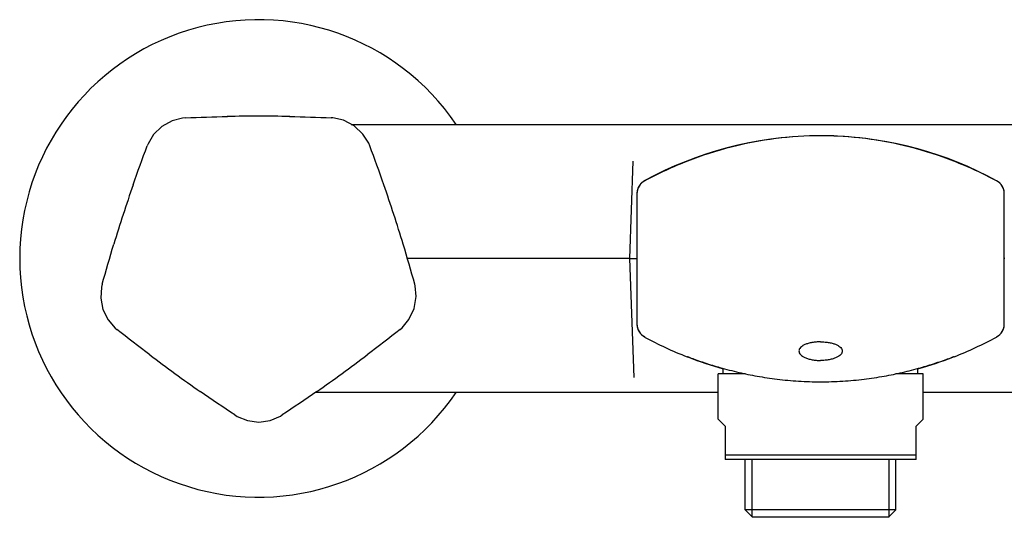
# Model space of a CAD drawing. Header units: millimetres. Extents: x -52 to 462, y -76 to 223.
# Tile 4 of 6: x -7 to 127, y 155 to 223. Entities that reach past the tile are written whole.
import ezdxf

# ---------------------------------------------------------------- set-up
doc = ezdxf.new("R2010")
doc.units = ezdxf.units.MM
doc.header["$LTSCALE"] = 23.1
doc.layers.get('0').update_dxf_attribs({"linetype": 'CONTINUOUS'})
doc.layers.add('ACHSEN', color=7, linetype='CONTINUOUS')
doc.layers.add('FLAECHEN', color=7, linetype='CONTINUOUS')

msp = doc.modelspace()

# ---------------------------------------------------------------- linework, layer by layer
at = {"color": 7, "linetype": 'CONTINUOUS'}
for p, q in [((76.05, 203.53), (75.59, 190.3)), ((77.63, 200.88), (77.65, 200.89)), ((77.63, 200.88), (77.65, 200.89)), ((77.65, 200.88), (77.63, 200.88)), ((125.55, 200.88), (125.52, 200.88)), ((125.53, 200.89), (125.55, 200.88)), ((125.53, 200.89), (125.55, 200.88)), ((76.59, 199.12), (76.59, 181.38)), ((126.59, 181.38), (126.59, 199.12)), ((75.59, 190.3), (76.16, 174.08)), ((75.59, 190.3), (76.59, 190.3)), ((76.03, 190.3), (76.26, 190.3)), ((76.52, 190.3), (76.59, 190.3)), ((126.66, 190.3), (126.59, 190.3)), ((77.65, 179.62), (77.63, 179.61)), ((77.65, 179.6), (77.63, 179.61)), ((77.65, 179.6), (77.63, 179.61)), ((125.55, 179.61), (125.52, 179.62)), ((125.55, 179.61), (125.53, 179.6)), ((125.55, 179.61), (125.53, 179.6)), ((83.44, 176.91), (83.43, 176.92)), ((83.44, 176.91), (83.43, 176.92)), ((83.44, 176.91), (83.44, 176.94)), ((83.6, 176.88), (83.6, 176.85)), ((119.58, 176.85), (119.58, 176.88)), ((119.74, 176.94), (119.74, 176.91)), ((119.75, 176.92), (119.74, 176.91)), ((119.75, 176.92), (119.74, 176.91)), ((83.6, 176.85), (83.62, 176.86)), ((119.58, 176.85), (119.56, 176.86)), ((87.64, 168.4), (87.64, 174.6)), ((115.54, 168.4), (115.54, 174.6)), ((88.59, 167.45), (87.64, 168.4)), ((115.54, 168.4), (114.59, 167.45)), ((88.59, 167.45), (88.59, 162.95)), ((114.59, 162.95), (114.59, 167.45)), ((114.59, 163.5), (88.59, 163.5)), ((114.59, 162.95), (88.59, 162.95)), ((91.34, 156.06), (91.34, 162.95)), ((111.84, 156.06), (111.84, 162.95)), ((111.84, 156.06), (91.34, 156.06)), ((91.34, 156.06), (92.34, 155.06)), ((111.84, 156.06), (110.84, 155.06)), ((92.27, 155.13), (110.9, 155.13)), ((110.84, 155.06), (92.34, 155.06))]:
    msp.add_line(p, q, dxfattribs=at)
at = {"color": 2, "linetype": 'CONTINUOUS'}
for p, q in [((92.27, 155.13), (92.27, 162.95)), ((110.9, 155.13), (110.9, 162.95))]:
    msp.add_line(p, q, dxfattribs=at)
at = {"color": 7, "linetype": 'CONTINUOUS'}
for points in [[(15.18, 209.45), (14.76, 209.41), (13.32, 209.05), (11.95, 208.28), (10.82, 207.19), (10.06, 205.92), (9.94, 205.64)], [(40.24, 205.64), (40.1, 205.97), (39.3, 207.23), (38.09, 208.34), (36.65, 209.11), (35.21, 209.43), (34.99, 209.45)], [(3.82, 186.8), (3.72, 186.39), (3.62, 184.9), (3.92, 183.36), (4.61, 181.95), (5.58, 180.83), (5.82, 180.63)], [(44.36, 180.63), (44.62, 180.85), (45.57, 181.99), (46.26, 183.48), (46.55, 185.1), (46.42, 186.57), (46.36, 186.79)], [(21.85, 168.99), (22.2, 168.77), (23.59, 168.22), (25.14, 168.03), (26.7, 168.24), (28.07, 168.82), (28.33, 168.99)]]:
    msp.add_lwpolyline(points, dxfattribs=at)
for centre, radius, start, end in [((25.09, -19.85), 229.51, 88.9408, 91.0593), ((101.6, 156.97), 50.03, 90.8605, 118.6029), ((101.59, 157.27), 49.73, 90.4128, 90.8551), ((101.59, 157.14), 49.86, 87.9281, 88.19), ((101.58, 156.96), 50.03, 61.3977, 87.9272), ((-200.03, 116.12), 256.4, 19.1678, 20.4331), ((224.95, 125.36), 229.51, 160.9408, 163.0593), ((-165.47, 128.38), 219.73, 16.8935, 19.1065), ((78.59, 199.11), 2, 117.8633, 180), ((78.59, 199.12), 2, 145.5994, 164.4904), ((78.59, 199.13), 2, 118.6036, 124.746), ((124.59, 199.11), 2, 360, 62.1367), ((124.59, 199.13), 2, 55.254, 61.3964), ((124.59, 199.12), 2, 15.5024, 34.4079), ((78.59, 199.12), 2, 172.6781, 179.9977), ((78.6, 199.12), 2.01, 164.9456, 171.9623), ((78.59, 199.12), 2, 171.9655, 172.6729), ((78.59, 199.12), 2, 164.5049, 164.9423), ((124.59, 199.12), 2, 15.0577, 15.4951), ((124.58, 199.12), 2.01, 8.0377, 15.0544), ((124.59, 199.12), 2, 7.3271, 8.0345), ((124.59, 199.12), 2, 0.0023, 7.3219), ((-204.15, 116.97), 260.06, 15.5758, 16.8233), ((78.59, 181.39), 2, 180, 242.1367), ((78.59, 181.38), 2, 180.0023, 187.3218), ((78.59, 181.38), 2, 187.327, 188.0346), ((78.6, 181.38), 2.01, 188.0379, 195.0544), ((124.59, 181.39), 2, 297.8633, 0), ((124.58, 181.38), 2.01, 344.9456, 351.9621), ((124.59, 181.38), 2, 352.6782, 359.9977), ((124.59, 181.38), 2, 351.9653, 352.673), ((78.59, 181.38), 2, 195.0577, 195.4951), ((78.59, 181.38), 2, 195.5024, 214.4079), ((78.59, 181.37), 2, 235.2544, 241.3964), ((101.68, 223.73), 50.25, 241.4219, 248.6985), ((101.5, 223.73), 50.25, 291.3015, 298.5781), ((124.59, 181.37), 2, 298.6036, 304.7456), ((124.59, 181.38), 2, 325.5994, 344.4904), ((124.59, 181.38), 2, 344.5049, 344.9423), ((148.61, 360.31), 229.51, 232.9408, 235.0593), ((-98.43, 360.31), 229.51, 304.9408, 307.0593), ((101.59, 223.5), 50, 248.9074, 254.6311), ((101.59, 223.5), 50, 285.3689, 291.0926)]:
    msp.add_arc(centre, radius, start, end, dxfattribs=at)
for points in [[(15.19, 209.44), (17.07, 209.52), (18.96, 209.59), (20.85, 209.62)], [(29.33, 209.62), (31.22, 209.59), (33.1, 209.52), (34.99, 209.44)], [(8.02, 200.31), (8.64, 202.09), (9.28, 203.86), (9.94, 205.63)], [(3.82, 186.8), (4.33, 188.62), (4.85, 190.43), (5.4, 192.24)], [(10.3, 177.16), (8.79, 178.3), (7.31, 179.46), (5.83, 180.63)], [(44.35, 180.63), (42.87, 179.46), (41.39, 178.3), (39.88, 177.16)], [(21.85, 168.99), (20.27, 170.04), (18.71, 171.09), (17.16, 172.17)], [(33.02, 172.17), (31.47, 171.09), (29.9, 170.04), (28.33, 168.99)]]:
    msp.add_open_spline(points, degree=3, dxfattribs=at)
for points, knots in [([(125.52, 200.88), (123.64, 201.87), (119.8, 203.64), (113.82, 205.57), (107.73, 206.74), (101.59, 207.13), (95.45, 206.74), (89.36, 205.57), (83.38, 203.64), (79.54, 201.87), (77.65, 200.88)], [0, 0, 0, 0, 0.128171, 0.253665, 0.377307, 0.5, 0.622693, 0.746335, 0.871829, 1, 1, 1, 1]), ([(77.29, 200.64), (77.29, 200.64), (77.29, 200.64), (77.29, 200.64), (77.28, 200.63), (77.28, 200.63), (77.27, 200.62), (77.26, 200.61), (77.24, 200.6), (77.22, 200.58), (77.2, 200.56), (77.17, 200.53), (77.12, 200.48), (77.06, 200.41), (77, 200.33), (76.96, 200.28), (76.94, 200.25)], [0, 0, 0, 0, 0.001189, 0.004715, 0.010561, 0.018707, 0.041828, 0.073931, 0.114781, 0.163953, 0.220997, 0.285476, 0.434597, 0.606586, 0.796677, 1, 1, 1, 1]), ([(126.24, 200.25), (126.22, 200.28), (126.18, 200.33), (126.12, 200.41), (126.06, 200.48), (126, 200.53), (125.96, 200.57), (125.94, 200.6), (125.92, 200.61), (125.91, 200.62), (125.9, 200.63), (125.89, 200.64), (125.89, 200.64), (125.89, 200.64)], [0, 0, 0, 0, 0.203335, 0.39349, 0.565523, 0.714656, 0.836159, 0.885278, 0.926095, 0.958199, 0.981306, 0.995282, 1, 1, 1, 1]), ([(76.94, 180.25), (76.96, 180.22), (77, 180.16), (77.06, 180.09), (77.12, 180.02), (77.18, 179.96), (77.22, 179.93), (77.24, 179.9), (77.26, 179.89), (77.27, 179.87), (77.28, 179.87), (77.29, 179.86), (77.29, 179.86), (77.29, 179.86)], [0, 0, 0, 0, 0.203332, 0.393492, 0.565531, 0.714669, 0.836177, 0.885289, 0.926101, 0.958207, 0.981311, 0.995282, 1, 1, 1, 1]), ([(125.89, 179.86), (125.89, 179.86), (125.89, 179.86), (125.89, 179.86), (125.89, 179.86), (125.9, 179.87), (125.91, 179.87), (125.92, 179.89), (125.94, 179.9), (125.95, 179.92), (125.98, 179.94), (126.01, 179.97), (126.06, 180.02), (126.12, 180.09), (126.18, 180.16), (126.22, 180.22), (126.24, 180.25)], [0, 0, 0, 0, 0.001187, 0.004713, 0.010559, 0.018706, 0.041828, 0.073928, 0.114777, 0.16395, 0.220996, 0.285474, 0.434594, 0.606583, 0.796673, 1, 1, 1, 1]), ([(101.59, 178.95), (101.39, 178.95), (101, 178.93), (100.43, 178.86), (99.92, 178.74), (99.48, 178.59), (99.12, 178.4), (98.85, 178.19), (98.68, 177.95), (98.64, 177.78), (98.64, 177.7)], [0, 0, 0, 0, 0.174775, 0.342334, 0.496668, 0.633505, 0.750646, 0.848179, 0.929051, 1, 1, 1, 1]), ([(101.59, 178.95), (101.79, 178.95), (102.18, 178.93), (102.75, 178.86), (103.26, 178.74), (103.7, 178.59), (104.06, 178.4), (104.33, 178.19), (104.5, 177.95), (104.54, 177.78), (104.54, 177.7)], [0, 0, 0, 0, 0.174689, 0.342255, 0.496621, 0.633488, 0.750647, 0.848189, 0.92906, 1, 1, 1, 1]), ([(83.44, 176.94), (83.44, 176.94), (83.44, 176.94), (83.45, 176.94), (83.46, 176.93), (83.48, 176.93), (83.5, 176.92), (83.54, 176.91), (83.57, 176.9), (83.59, 176.89)], [0, 0, 0, 0, 0.01496, 0.06132, 0.139197, 0.248571, 0.389405, 0.561656, 1, 1, 1, 1]), ([(83.59, 176.89), (83.85, 176.79), (84.6, 176.51), (86.03, 176.01), (88.05, 175.39), (89.59, 174.99), (90.45, 174.79)], [0, 0, 0, 0, 0.119121, 0.333842, 0.631941, 1, 1, 1, 1]), ([(98.64, 177.7), (98.64, 177.62), (98.68, 177.44), (98.85, 177.2), (99.12, 176.98), (99.47, 176.79), (99.92, 176.63), (100.43, 176.5), (101, 176.42), (101.39, 176.41), (101.59, 176.41)], [0, 0, 0, 0, 0.071004, 0.152323, 0.250313, 0.367675, 0.504462, 0.658523, 0.825719, 1, 1, 1, 1]), ([(104.54, 177.7), (104.54, 177.62), (104.5, 177.44), (104.33, 177.2), (104.06, 176.98), (103.7, 176.79), (103.26, 176.63), (102.75, 176.5), (102.18, 176.42), (101.79, 176.41), (101.59, 176.41)], [0, 0, 0, 0, 0.070969, 0.152258, 0.250223, 0.367564, 0.50435, 0.658441, 0.825688, 1, 1, 1, 1]), ([(119.51, 176.86), (119.53, 176.86), (119.56, 176.88), (119.61, 176.89), (119.65, 176.91), (119.68, 176.92), (119.7, 176.93), (119.72, 176.94), (119.73, 176.94), (119.74, 176.94), (119.74, 176.94), (119.74, 176.94), (119.74, 176.94)], [0, 0, 0, 0, 0.234338, 0.43768, 0.609882, 0.7508, 0.860304, 0.938336, 0.965538, 0.984861, 0.996314, 1, 1, 1, 1]), ([(112.73, 174.79), (113.56, 174.98), (115.06, 175.37), (117.03, 175.98), (118.46, 176.47), (119.23, 176.75), (119.51, 176.86)], [0, 0, 0, 0, 0.359375, 0.653752, 0.871032, 1, 1, 1, 1]), ([(90.45, 174.79), (91.27, 174.6), (93.01, 174.25), (95.72, 173.84), (98.61, 173.57), (101.59, 173.47), (104.57, 173.57), (107.46, 173.84), (110.17, 174.25), (111.91, 174.6), (112.73, 174.79)], [0, 0, 0, 0, 0.11306, 0.236155, 0.366264, 0.5, 0.633736, 0.763845, 0.88694, 1, 1, 1, 1])]:
    msp.add_open_spline(points, degree=3, knots=knots, dxfattribs=at)
at = {"layer": 'ACHSEN', "color": 7, "linetype": 'CONTINUOUS'}
for p, q in [((91.33, 174.6), (87.64, 174.6)), ((88.34, 174.6), (88.34, 175.33)), ((115.54, 174.6), (111.85, 174.6)), ((114.84, 174.6), (114.84, 175.33))]:
    msp.add_line(p, q, dxfattribs=at)
msp.add_arc((25.09, 190.3), 32.5, 34.1647, 325.8353, dxfattribs=at)
at = {"layer": 'FLAECHEN', "color": 7, "linetype": 'CONTINUOUS'}
for p, q in [((37.71, 208.54), (165.42, 208.54)), ((75.59, 190.3), (45.36, 190.3)), ((87.64, 172.05), (32.85, 172.05)), ((170.33, 172.05), (115.54, 172.05))]:
    msp.add_line(p, q, dxfattribs=at)

doc.saveas('drawing.dxf')
